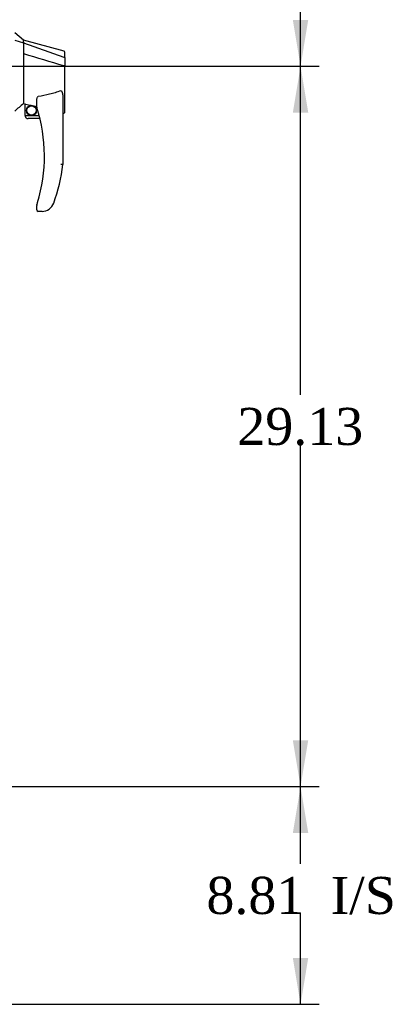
# Model space of a CAD drawing. Header units: inches. Extents: x 1 to 359, y -2 to 239.
# Tile 17 of 22: x 206 to 221, y 82 to 121. Entities that reach past the tile are written whole.
import ezdxf
from ezdxf.enums import TextEntityAlignment as Align

# ---------------------------------------------------------------- set-up
doc = ezdxf.new("R2010")
doc.units = ezdxf.units.IN
doc.header["$MEASUREMENT"] = 0
doc.layers.add('Default', color=7, linetype='Continuous')
doc.layers.add('HAN86294', color=7, linetype='Continuous')
doc.styles.add('SEACAD_Times_New_Roman', font='times.ttf')
doc.dimstyles.new('HAMMOND_(STH_-_300x200)', dxfattribs={"dimtxt": 1.5, "dimasz": 1.875, "dimexe": 0.75, "dimexo": 0.75, "dimgap": 0.375, "dimtad": 0, "dimtih": 1, "dimtoh": 1, "dimzin": 0, "dimdsep": 46, "dimtxsty": 'SEACAD_Times_New_Roman', "dimblk1": '_SE_FILLED', "dimblk2": '_SE_FILLED', "dimsah": 1, "dimcen": 0.75, "dimadec": 0, "dimazin": 0, "dimtfac": 0.8, "dimtofl": 0, "dimtmove": 0, "dimatfit": 3, "dimfxl": 1, "dimtolj": 1, "dimtzin": 0, "dimarcsym": 0})

# ---------------------------------------------------------------- blocks, each defined once
blk = doc.blocks.new('SE3')
at = {"layer": 'HAN86294', "color": 7, "linetype": 'Continuous'}
for p, q in [((205.72, 120.597), (205.365, 120.897)), ((205.365, 120.59), (205.72, 120.485)), ((205.72, 120.525), (205.72, 120.597)), ((207.368, 120.156), (205.72, 120.597)), ((205.72, 120.525), (205.72, 120.499)), ((205.72, 120.499), (205.72, 120.485)), ((205.72, 120.485), (205.72, 120.053)), ((205.72, 120.485), (207.358, 119.913)), ((205.72, 120.053), (205.72, 118.556)), ((207.4, 119.879), (207.4, 120.101)), ((207.4, 119.879), (207.4, 119.566)), ((207.344, 119.564), (207.346, 119.563)), ((207.4, 117.697), (207.4, 119.566)), ((205.72, 118.556), (205.72, 118.286)), ((205.72, 118.286), (205.72, 118.074)), ((205.72, 118.074), (205.72, 118.047)), ((205.72, 118.047), (205.72, 118.029)), ((205.72, 118.029), (205.72, 118.027)), ((205.72, 118.027), (205.785, 118.011)), ((205.785, 117.547), (205.785, 118.013)), ((206.26, 117.891), (206.26, 118.165)), ((207.32, 118.236), (207.32, 115.564)), ((205.785, 117.547), (206.358, 117.547)), ((207.32, 117.64), (207.326, 117.639)), ((206.39, 117.422), (205.91, 117.422)), ((206.26, 113.732), (206.26, 113.91)), ((206.475, 113.672), (206.32, 113.672)), ((206.758, 113.76), (206.757, 113.762))]:
    blk.add_line(p, q, dxfattribs=at)
for radius in [0.202, 0.188]:
    blk.add_circle((206.046, 117.751), radius, dxfattribs=at)
for centre, radius, start, end in [((207.34, 120.101), 0.06, 0, 73.9026), ((242.131, 74.581), 56.686, 129.9653, 130.4351), ((206.32, 117.891), 0.06, 180, 197.895), ((200.156, 115.9), 6.417, 342.9898, 17.895), ((205.91, 117.547), 0.125, 180, 193.8865), ((205.91, 117.547), 0.125, 193.8865, 229.4642), ((205.91, 117.547), 0.125, 229.4642, 270), ((199.979, 116.499), 7.4, 340.2854, 352.739), ((206.32, 113.91), 0.06, 162.105, 180), ((206.475, 114.172), 0.5, 304.5623, 340.2854), ((206.32, 113.732), 0.06, 180, 270), ((206.475, 114.172), 0.5, 270, 304.5623)]:
    blk.add_arc(centre, radius, start, end, dxfattribs=at)
blk.add_ellipse((207.34, 117.697), major_axis=(-0.06, 0), ratio=0.999979, start_param=1.333204, end_param=3.141717, dxfattribs=at)
for points in [[(205.72, 120.053), (206.261, 119.89), (206.803, 119.727), (207.344, 119.564)], [(205.815, 118.01), (205.963, 117.978), (206.111, 117.945), (206.26, 117.912)]]:
    blk.add_open_spline(points, degree=3, dxfattribs=at)
for points, knots in [([(207.358, 119.913), (207.37, 119.911), (207.381, 119.906), (207.396, 119.894), (207.4, 119.886), (207.4, 119.879)], [0, 0, 0, 0, 0.5, 0.5, 1, 1, 1, 1]), ([(207.346, 119.563), (207.353, 119.563), (207.36, 119.564), (207.374, 119.564), (207.379, 119.564), (207.387, 119.564), (207.389, 119.564), (207.393, 119.565), (207.394, 119.565), (207.397, 119.565), (207.398, 119.565), (207.399, 119.565), (207.4, 119.566), (207.4, 119.566)], [0, 0, 0, 0, 0.25, 0.25, 0.5, 0.5, 0.625, 0.625, 0.75, 0.75, 0.875, 0.875, 1, 1, 1, 1]), ([(206.26, 118.165), (206.26, 118.171), (206.26, 118.178), (206.261, 118.192), (206.262, 118.199), (206.265, 118.22), (206.267, 118.233), (206.275, 118.261), (206.28, 118.274), (206.291, 118.293), (206.295, 118.299), (206.303, 118.307), (206.306, 118.31), (206.312, 118.314), (206.316, 118.315), (206.32, 118.316)], [0, 0, 0, 0, 0.125, 0.125, 0.25, 0.25, 0.5, 0.5, 0.75, 0.75, 0.875, 0.875, 0.9375, 0.9375, 1, 1, 1, 1]), ([(207.23, 118.548), (207.157, 118.519), (207.083, 118.492), (206.934, 118.444), (206.858, 118.423), (206.629, 118.366), (206.475, 118.338), (206.32, 118.316)], [0, 0, 0, 0, 0.25, 0.25, 0.5, 0.5, 1, 1, 1, 1]), ([(207.23, 118.548), (207.231, 118.549), (207.233, 118.549), (207.237, 118.55), (207.239, 118.55), (207.245, 118.549), (207.248, 118.548), (207.254, 118.544), (207.257, 118.541), (207.262, 118.536), (207.264, 118.533), (207.271, 118.524), (207.274, 118.517), (207.28, 118.504), (207.283, 118.498), (207.29, 118.477), (207.294, 118.463), (207.301, 118.435), (207.304, 118.421), (207.311, 118.379), (207.314, 118.35), (207.319, 118.293), (207.32, 118.265), (207.32, 118.236)], [0, 0, 0, 0, 0.015625, 0.015625, 0.03125, 0.03125, 0.0625, 0.0625, 0.09375, 0.09375, 0.125, 0.125, 0.1875, 0.1875, 0.25, 0.25, 0.375, 0.375, 0.5, 0.5, 0.75, 0.75, 1, 1, 1, 1]), ([(205.785, 118.013), (205.785, 118.013), (205.785, 118.014), (205.789, 118.014), (205.791, 118.014), (205.799, 118.013), (205.807, 118.012), (205.815, 118.01)], [0, 0, 0, 0, 0.25, 0.25, 0.5, 0.5, 1, 1, 1, 1]), ([(207.32, 115.564), (207.32, 115.564), (207.319, 115.564), (207.317, 115.564), (207.315, 115.565), (207.311, 115.565), (207.308, 115.565), (207.301, 115.565), (207.297, 115.566), (207.285, 115.566), (207.275, 115.567), (207.259, 115.568), (207.253, 115.568), (207.242, 115.569), (207.236, 115.57), (207.23, 115.57)], [0, 0, 0, 0, 0.125, 0.125, 0.25, 0.25, 0.375, 0.375, 0.5, 0.5, 0.75, 0.75, 0.875, 0.875, 1, 1, 1, 1]), ([(206.263, 113.929), (206.263, 113.929), (206.263, 113.929), (206.264, 113.932), (206.264, 113.934), (206.266, 113.939), (206.267, 113.943), (206.271, 113.955), (206.274, 113.963), (206.282, 113.989), (206.287, 114.006), (206.292, 114.023)], [0, 0, 0, 0, 0.0625, 0.0625, 0.125, 0.125, 0.25, 0.25, 0.5, 0.5, 1, 1, 1, 1])]:
    blk.add_open_spline(points, degree=3, knots=knots, dxfattribs=at)
blk = doc.blocks.new('DMBLK4616')
at = {"layer": 'Default', "linetype": 'Continuous'}
for points in [[(217.256, 88.534), (216.944, 90.409), (216.631, 88.534)], [(217.256, 83.478), (216.631, 83.478), (216.944, 81.603)]]:
    blk.add_hatch(color=7, dxfattribs=at).paths.add_polyline_path(points)
at = {"layer": 'Default', "color": 7, "linetype": 'Continuous'}
for p, q in [((193.068, 90.409), (217.694, 90.409)), ((216.944, 87.281), (216.944, 90.409)), ((216.944, 81.603), (216.944, 85.256)), ((192.818, 81.603), (217.694, 81.603))]:
    blk.add_line(p, q, dxfattribs=at)
at = {"layer": 'Default', "color": 7, "linetype": 'Continuous', "style": 'SEACAD_Times_New_Roman'}
for s, p in [('I/S', (218.162, 86.756)), ('8.81', (213.131, 86.756))]:
    blk.add_text(s, height=1.5, dxfattribs=at).set_placement(p, align=Align.TOP_LEFT)
blk = doc.blocks.new('_SE_FILLED')
at = {"color": 0}
blk.add_line((0, 0), (-1, 0), dxfattribs=at)
blk.add_solid([(0, 0), (-1, -0.1665), (-1, 0.1665), (0, 0)], dxfattribs=at)
blk = doc.blocks.new('DMBLK4617')
at = {"layer": 'Default', "linetype": 'Continuous'}
for points in [[(217.256, 117.664), (216.944, 119.539), (216.631, 117.664)], [(217.256, 92.284), (216.631, 92.284), (216.944, 90.409)]]:
    blk.add_hatch(color=7, dxfattribs=at).paths.add_polyline_path(points)
at = {"layer": 'Default', "color": 7, "linetype": 'Continuous'}
for p, q in [((193.068, 119.539), (217.694, 119.539)), ((216.944, 106.249), (216.944, 119.539)), ((216.944, 90.409), (216.944, 104.224)), ((193.068, 90.409), (217.694, 90.409))]:
    blk.add_line(p, q, dxfattribs=at)
at = {"layer": 'Default', "color": 7, "linetype": 'Continuous', "style": 'SEACAD_Times_New_Roman'}
blk.add_text('29.13', height=1.5, dxfattribs=at).set_placement((214.384, 105.724), align=Align.TOP_LEFT)
blk = doc.blocks.new('DMBLK4618')
at = {"layer": 'Default', "linetype": 'Continuous'}
for points in [[(217.256, 146.794), (216.944, 148.669), (216.631, 146.794)], [(217.256, 121.414), (216.631, 121.414), (216.944, 119.539)]]:
    blk.add_hatch(color=7, dxfattribs=at).paths.add_polyline_path(points)
at = {"layer": 'Default', "color": 7, "linetype": 'Continuous'}
for p, q in [((193.068, 148.669), (217.694, 148.669)), ((216.944, 135.379), (216.944, 148.669)), ((216.944, 119.539), (216.944, 133.354)), ((193.068, 119.539), (217.694, 119.539))]:
    blk.add_line(p, q, dxfattribs=at)
at = {"layer": 'Default', "color": 7, "linetype": 'Continuous', "style": 'SEACAD_Times_New_Roman'}
blk.add_text('29.13', height=1.5, dxfattribs=at).set_placement((214.384, 134.854), align=Align.TOP_LEFT)

msp = doc.modelspace()

# ---------------------------------------------------------------- block references
at = {"layer": 'Default'}
msp.add_blockref('SE3', (0, 0), dxfattribs=at)

# ---------------------------------------------------------------- dimensions: what is measured, and where the dimension line sits
at = {"layer": 'Default', "color": 7, "linetype": 'Continuous'}
for base, p1, p2, text, picture, middle, dimtype in [((216.944, 119.539), (192.318, 119.539), (192.318, 148.669), '\\A1;<>', 'DMBLK4618', (216.944, 134.104), 161), ((216.944, 90.409), (192.318, 90.409), (192.318, 119.539), '\\A1;<>', 'DMBLK4617', (216.944, 104.974), 161), ((216.944, 90.409), (192.068, 81.603), (192.318, 90.409), '\\A1;<> I/S', 'DMBLK4616', (216.944, 86.006), 160)]:
    dim = msp.add_linear_dim(base=base, p1=p1, p2=p2, angle=90, text=text, dimstyle='HAMMOND_(STH_-_300x200)', dxfattribs=at)
    dim.commit()
    dim.dimension.update_dxf_attribs({"geometry": picture, "text_midpoint": middle, "dimtype": dimtype})

doc.saveas('drawing.dxf')
